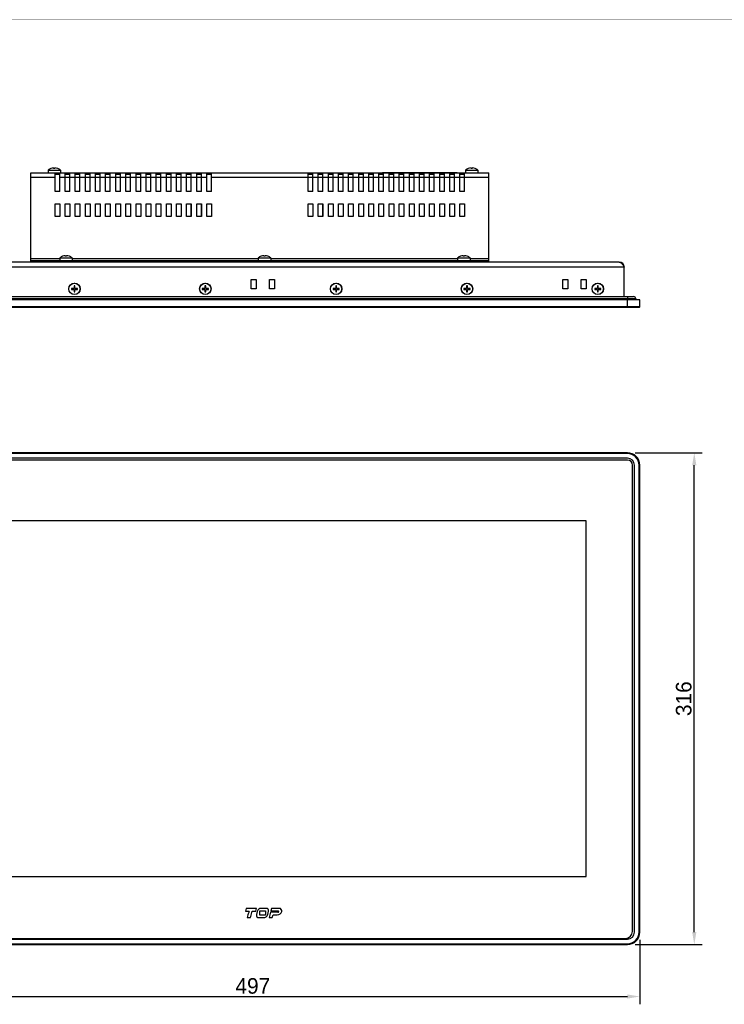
# Model space of a CAD drawing. Header units: millimetres. Extents: x 0 to 1427, y 0 to 1009.
# Tile 13 of 51: x 265 to 717, y 377 to 1009. Entities that reach past the tile are written whole.
import ezdxf

# ---------------------------------------------------------------- set-up
doc = ezdxf.new("R2010")
doc.units = ezdxf.units.MM
doc.header["$LTSCALE"] = 65.395
doc.header["$PDMODE"] = 3
doc.header["$PDSIZE"] = 0.01
doc.layers.get('0').update_dxf_attribs({"linetype": 'CONTINUOUS'})
doc.layers.get('Defpoints').update_dxf_attribs({"linetype": 'CONTINUOUS'})
for name, color, linetype in [('00_TOPPPC12-FORMAT', 7, 'CONTINUOUS'), ('COVER-REAR_CASE_PC-SHAPE', 7, 'CONTINUOUS'), ('FRONT_COVER_PPC19_AL-SHAPE', 7, 'CONTINUOUS'), ('FRONT_SHEET_PPC19-SHAPE', 7, 'CONTINUOUS'), ('ISO14582-M3X8-4_8-SHAPE', 7, 'CONTINUOUS'), ('ISO7045-M4X8-4_8-SHAPE', 7, 'CONTINUOUS'), ('PRODUCT_LABEL_RX-SHAPE', 7, 'CONTINUOUS'), ('REAR_CASE-PPC19-SHAPE', 7, 'CONTINUOUS'), ('SEALNG_GASKET-PPC19-SHAPE', 7, 'CONTINUOUS'), ('SMPS_PC_PCB-SHAPE', 7, 'CONTINUOUS')]:
    doc.layers.add(name, color=color, linetype=linetype)
doc.styles.get("Standard").update_dxf_attribs({"font": 'gothic.ttf'})
doc.dimstyles.new('WALL', dxfattribs={"dimtxt": 10, "dimasz": 8, "dimexe": 5, "dimexo": 5, "dimgap": 1.5, "dimtad": 1, "dimtoh": 1, "dimdsep": 46, "dimtxsty": 'STANDARD', "dimcen": 0, "dimadec": 0, "dimazin": 0, "dimtp": 0.001, "dimtm": 0.001, "dimtfac": 1, "dimtofl": 0, "dimtmove": 0, "dimatfit": 3, "dimfxl": 1, "dimtolj": 1, "dimarcsym": 0})

# ---------------------------------------------------------------- blocks, each defined once
blk = doc.blocks.new('*D21')
at = {"color": 0, "lineweight": -2}
for p, q in [((166.21, 418.03), (166.21, 376.64)), ((663.21, 418.03), (663.21, 376.64)), ((174.21, 381.64), (655.21, 381.64))]:
    blk.add_line(p, q, dxfattribs=at)
at = {"color": 0}
for points in [[(174.21, 382.97), (174.21, 380.31), (166.21, 381.64)], [(655.21, 382.97), (655.21, 380.31), (663.21, 381.64)]]:
    blk.add_solid(points, dxfattribs=at)
at = {"layer": 'Defpoints', "color": 0}
for p in [(166.21, 423.03), (663.21, 423.03), (663.21, 381.64)]:
    blk.add_point(p, dxfattribs=at)
at = {"color": 0, "insert": (414.71, 388.39), "char_height": 10, "attachment_point": 5}
blk.add_mtext('\\A1;497', dxfattribs=at)
blk = doc.blocks.new('*D22')
at = {"color": 0, "lineweight": -2}
for p, q in [((660.21, 731.03), (703.15, 731.03)), ((698.15, 423.03), (698.15, 723.03)), ((660.21, 415.03), (703.15, 415.03))]:
    blk.add_line(p, q, dxfattribs=at)
at = {"color": 0}
for points in [[(696.82, 723.03), (699.48, 723.03), (698.15, 731.03)], [(696.82, 423.03), (699.48, 423.03), (698.15, 415.03)]]:
    blk.add_solid(points, dxfattribs=at)
at = {"layer": 'Defpoints', "color": 0}
for p in [(655.21, 731.03), (698.15, 731.03), (655.21, 415.03)]:
    blk.add_point(p, dxfattribs=at)
at = {"color": 0, "insert": (691.4, 573.03), "char_height": 10, "attachment_point": 5, "rotation": 90}
blk.add_mtext('\\A1;316', dxfattribs=at)

msp = doc.modelspace()

# ---------------------------------------------------------------- linework, layer by layer
at = {"layer": '00_TOPPPC12-FORMAT', "color": 7, "linetype": 'Continuous', "const_width": 0.24}
msp.add_lwpolyline([(0, 1009.2), (1426.8, 1009.2)], dxfattribs=at)
at = {"layer": 'COVER-REAR_CASE_PC-SHAPE', "color": 7, "linetype": 'Continuous'}
for p, q in [((272.208, 854.554), (272.208, 910.954)), ((272.208, 910.954), (566.208, 910.954)), ((287.708, 907.954), (272.208, 907.954)), ((287.708, 898.954), (287.708, 910.954)), ((290.708, 898.954), (290.708, 910.954)), ((294.208, 907.954), (290.708, 907.954)), ((294.208, 898.954), (294.208, 910.954)), ((294.208, 909.954), (297.208, 909.954)), ((297.208, 907.954), (294.208, 907.954)), ((297.208, 898.954), (297.208, 910.954)), ((300.708, 907.954), (297.208, 907.954)), ((300.708, 898.954), (300.708, 910.954)), ((300.708, 909.954), (303.708, 909.954)), ((303.708, 907.954), (300.708, 907.954)), ((303.708, 898.954), (303.708, 910.954)), ((307.208, 907.954), (303.708, 907.954)), ((307.208, 898.954), (307.208, 910.954)), ((307.208, 909.954), (310.208, 909.954)), ((310.208, 907.954), (307.208, 907.954)), ((310.208, 898.954), (310.208, 910.954)), ((313.708, 907.954), (310.208, 907.954)), ((313.708, 898.954), (313.708, 910.954)), ((313.708, 909.954), (316.708, 909.954)), ((316.708, 907.954), (313.708, 907.954)), ((316.708, 898.954), (316.708, 910.954)), ((320.208, 907.954), (316.708, 907.954)), ((320.208, 898.954), (320.208, 910.954)), ((320.208, 909.954), (323.208, 909.954)), ((323.208, 907.954), (320.208, 907.954)), ((323.208, 898.954), (323.208, 910.954)), ((326.708, 907.954), (323.208, 907.954)), ((326.708, 898.954), (326.708, 910.954)), ((326.708, 909.954), (329.708, 909.954)), ((329.708, 907.954), (326.708, 907.954)), ((329.708, 898.954), (329.708, 910.954)), ((333.208, 907.954), (329.708, 907.954)), ((333.208, 898.954), (333.208, 910.954)), ((333.208, 909.954), (336.208, 909.954)), ((336.208, 907.954), (333.208, 907.954)), ((336.208, 898.954), (336.208, 910.954)), ((339.708, 907.954), (336.208, 907.954)), ((339.708, 898.954), (339.708, 910.954)), ((339.708, 909.954), (342.708, 909.954)), ((342.708, 907.954), (339.708, 907.954)), ((342.708, 898.954), (342.708, 910.954)), ((346.208, 907.954), (342.708, 907.954)), ((346.208, 898.954), (346.208, 910.954)), ((346.208, 909.954), (349.208, 909.954)), ((349.208, 907.954), (346.208, 907.954)), ((349.208, 898.954), (349.208, 910.954)), ((352.708, 907.954), (349.208, 907.954)), ((352.708, 898.954), (352.708, 910.954)), ((352.708, 909.954), (355.708, 909.954)), ((355.708, 907.954), (352.708, 907.954)), ((355.708, 898.954), (355.708, 910.954)), ((359.208, 907.954), (355.708, 907.954)), ((359.208, 898.954), (359.208, 910.954)), ((359.208, 909.954), (362.208, 909.954)), ((362.208, 907.954), (359.208, 907.954)), ((362.208, 898.954), (362.208, 910.954)), ((365.708, 907.954), (362.208, 907.954)), ((365.708, 898.954), (365.708, 910.954)), ((365.708, 909.954), (368.708, 909.954)), ((368.708, 907.954), (365.708, 907.954)), ((368.708, 898.954), (368.708, 910.954)), ((372.208, 907.954), (368.708, 907.954)), ((372.208, 898.954), (372.208, 910.954)), ((372.208, 909.954), (375.208, 909.954)), ((375.208, 907.954), (372.208, 907.954)), ((375.208, 898.954), (375.208, 910.954)), ((378.708, 907.954), (375.208, 907.954)), ((378.708, 898.954), (378.708, 910.954)), ((378.708, 909.954), (381.708, 909.954)), ((381.708, 907.954), (378.708, 907.954)), ((381.708, 898.954), (381.708, 910.954)), ((385.208, 907.954), (381.708, 907.954)), ((385.208, 898.954), (385.208, 910.954)), ((385.208, 909.954), (388.208, 909.954)), ((388.208, 898.954), (388.208, 910.954)), ((450.208, 907.954), (388.208, 907.954)), ((450.208, 898.954), (450.208, 910.954)), ((450.208, 909.954), (453.208, 909.954)), ((453.208, 907.954), (450.208, 907.954)), ((453.208, 898.954), (453.208, 910.954)), ((456.708, 907.954), (453.208, 907.954)), ((456.708, 898.954), (456.708, 910.954)), ((456.708, 909.954), (459.708, 909.954)), ((459.708, 907.954), (456.708, 907.954)), ((459.708, 898.954), (459.708, 910.954)), ((463.208, 907.954), (459.708, 907.954)), ((463.208, 898.954), (463.208, 910.954)), ((463.208, 909.954), (466.208, 909.954)), ((466.208, 907.954), (463.208, 907.954)), ((466.208, 898.954), (466.208, 910.954)), ((469.708, 907.954), (466.208, 907.954)), ((469.708, 898.954), (469.708, 910.954)), ((469.708, 909.954), (472.708, 909.954)), ((472.708, 907.954), (469.708, 907.954)), ((472.708, 898.954), (472.708, 910.954)), ((476.208, 907.954), (472.708, 907.954)), ((476.208, 898.954), (476.208, 910.954)), ((476.208, 909.954), (479.208, 909.954)), ((479.208, 907.954), (476.208, 907.954)), ((479.208, 898.954), (479.208, 910.954)), ((482.708, 907.954), (479.208, 907.954)), ((482.708, 898.954), (482.708, 910.954)), ((482.708, 909.954), (485.708, 909.954)), ((485.708, 907.954), (482.708, 907.954)), ((485.708, 898.954), (485.708, 910.954)), ((489.208, 907.954), (485.708, 907.954)), ((489.208, 898.954), (489.208, 910.954)), ((489.208, 909.954), (492.208, 909.954)), ((492.208, 907.954), (489.208, 907.954)), ((492.208, 898.954), (492.208, 910.954)), ((495.708, 907.954), (492.208, 907.954)), ((495.708, 898.954), (495.708, 910.954)), ((495.708, 909.954), (498.708, 909.954)), ((498.708, 907.954), (495.708, 907.954)), ((498.708, 898.954), (498.708, 910.954)), ((502.208, 907.954), (498.708, 907.954)), ((502.208, 898.954), (502.208, 910.954)), ((502.208, 909.954), (505.208, 909.954)), ((505.208, 907.954), (502.208, 907.954)), ((505.208, 898.954), (505.208, 910.954)), ((508.708, 907.954), (505.208, 907.954)), ((508.708, 898.954), (508.708, 910.954)), ((508.708, 909.954), (511.708, 909.954)), ((511.708, 907.954), (508.708, 907.954)), ((511.708, 898.954), (511.708, 910.954)), ((515.208, 907.954), (511.708, 907.954)), ((515.208, 898.954), (515.208, 910.954)), ((515.208, 909.954), (518.208, 909.954)), ((518.208, 907.954), (515.208, 907.954)), ((518.208, 898.954), (518.208, 910.954)), ((521.708, 907.954), (518.208, 907.954)), ((521.708, 898.954), (521.708, 910.954)), ((521.708, 909.954), (524.708, 909.954)), ((524.708, 907.954), (521.708, 907.954)), ((524.708, 898.954), (524.708, 910.954)), ((528.208, 907.954), (524.708, 907.954)), ((528.208, 898.954), (528.208, 910.954)), ((528.208, 909.954), (531.208, 909.954)), ((531.208, 907.954), (528.208, 907.954)), ((531.208, 898.954), (531.208, 910.954)), ((534.708, 907.954), (531.208, 907.954)), ((534.708, 898.954), (534.708, 910.954)), ((534.708, 909.954), (537.708, 909.954)), ((537.708, 907.954), (534.708, 907.954)), ((537.708, 898.954), (537.708, 910.954)), ((541.208, 907.954), (537.708, 907.954)), ((541.208, 898.954), (541.208, 910.954)), ((541.208, 909.954), (544.208, 909.954)), ((544.208, 907.954), (541.208, 907.954)), ((544.208, 898.954), (544.208, 910.954)), ((547.708, 907.954), (544.208, 907.954)), ((547.708, 898.954), (547.708, 910.954)), ((547.708, 909.954), (550.708, 909.954)), ((550.708, 907.954), (547.708, 907.954)), ((550.708, 898.954), (550.708, 910.954)), ((566.208, 907.954), (550.708, 907.954)), ((566.208, 854.554), (566.208, 910.954)), ((290.708, 898.954), (287.708, 898.954)), ((297.208, 898.954), (294.208, 898.954)), ((303.708, 898.954), (300.708, 898.954)), ((310.208, 898.954), (307.208, 898.954)), ((316.708, 898.954), (313.708, 898.954)), ((323.208, 898.954), (320.208, 898.954)), ((329.708, 898.954), (326.708, 898.954)), ((336.208, 898.954), (333.208, 898.954)), ((342.708, 898.954), (339.708, 898.954)), ((349.208, 898.954), (346.208, 898.954)), ((355.708, 898.954), (352.708, 898.954)), ((362.208, 898.954), (359.208, 898.954)), ((368.708, 898.954), (365.708, 898.954)), ((375.208, 898.954), (372.208, 898.954)), ((381.708, 898.954), (378.708, 898.954)), ((388.208, 898.954), (385.208, 898.954)), ((453.208, 898.954), (450.208, 898.954)), ((459.708, 898.954), (456.708, 898.954)), ((466.208, 898.954), (463.208, 898.954)), ((472.708, 898.954), (469.708, 898.954)), ((479.208, 898.954), (476.208, 898.954)), ((485.708, 898.954), (482.708, 898.954)), ((492.208, 898.954), (489.208, 898.954)), ((498.708, 898.954), (495.708, 898.954)), ((505.208, 898.954), (502.208, 898.954)), ((511.708, 898.954), (508.708, 898.954)), ((518.208, 898.954), (515.208, 898.954)), ((524.708, 898.954), (521.708, 898.954)), ((531.208, 898.954), (528.208, 898.954)), ((537.708, 898.954), (534.708, 898.954)), ((544.208, 898.954), (541.208, 898.954)), ((550.708, 898.954), (547.708, 898.954)), ((287.708, 882.954), (287.708, 890.954)), ((287.708, 890.954), (290.708, 890.954)), ((290.708, 890.954), (290.708, 882.954)), ((294.208, 882.954), (294.208, 890.954)), ((294.208, 890.954), (297.208, 890.954)), ((297.208, 890.954), (297.208, 882.954)), ((300.708, 882.954), (300.708, 890.954)), ((300.708, 890.954), (303.708, 890.954)), ((303.708, 890.954), (303.708, 882.954)), ((307.208, 882.954), (307.208, 890.954)), ((307.208, 890.954), (310.208, 890.954)), ((310.208, 890.954), (310.208, 882.954)), ((313.708, 882.954), (313.708, 890.954)), ((313.708, 890.954), (316.708, 890.954)), ((316.708, 890.954), (316.708, 882.954)), ((320.208, 882.954), (320.208, 890.954)), ((320.208, 890.954), (323.208, 890.954)), ((323.208, 890.954), (323.208, 882.954)), ((326.708, 882.954), (326.708, 890.954)), ((326.708, 890.954), (329.708, 890.954)), ((329.708, 890.954), (329.708, 882.954)), ((333.208, 882.954), (333.208, 890.954)), ((333.208, 890.954), (336.208, 890.954)), ((336.208, 890.954), (336.208, 882.954)), ((339.708, 882.954), (339.708, 890.954)), ((339.708, 890.954), (342.708, 890.954)), ((342.708, 890.954), (342.708, 882.954)), ((346.208, 882.954), (346.208, 890.954)), ((346.208, 890.954), (349.208, 890.954)), ((349.208, 890.954), (349.208, 882.954)), ((352.708, 882.954), (352.708, 890.954)), ((352.708, 890.954), (355.708, 890.954)), ((355.708, 890.954), (355.708, 882.954)), ((359.208, 882.954), (359.208, 890.954)), ((359.208, 890.954), (362.208, 890.954)), ((362.208, 890.954), (362.208, 882.954)), ((365.708, 882.954), (365.708, 890.954)), ((365.708, 890.954), (368.708, 890.954)), ((368.708, 890.954), (368.708, 882.954)), ((372.208, 882.954), (372.208, 890.954)), ((372.208, 890.954), (375.208, 890.954)), ((375.208, 890.954), (375.208, 882.954)), ((378.708, 882.954), (378.708, 890.954)), ((378.708, 890.954), (381.708, 890.954)), ((381.708, 890.954), (381.708, 882.954)), ((385.208, 882.954), (385.208, 890.954)), ((385.208, 890.954), (388.208, 890.954)), ((388.208, 890.954), (388.208, 882.954)), ((450.208, 890.954), (453.208, 890.954)), ((450.208, 882.954), (450.208, 890.954)), ((453.208, 890.954), (453.208, 882.954)), ((456.708, 890.954), (459.708, 890.954)), ((456.708, 882.954), (456.708, 890.954)), ((459.708, 890.954), (459.708, 882.954)), ((463.208, 890.954), (466.208, 890.954)), ((463.208, 882.954), (463.208, 890.954)), ((466.208, 890.954), (466.208, 882.954)), ((469.708, 890.954), (472.708, 890.954)), ((469.708, 882.954), (469.708, 890.954)), ((472.708, 890.954), (472.708, 882.954)), ((476.208, 890.954), (479.208, 890.954)), ((476.208, 882.954), (476.208, 890.954)), ((479.208, 890.954), (479.208, 882.954)), ((482.708, 890.954), (485.708, 890.954)), ((482.708, 882.954), (482.708, 890.954)), ((485.708, 890.954), (485.708, 882.954)), ((489.208, 890.954), (492.208, 890.954)), ((489.208, 882.954), (489.208, 890.954)), ((492.208, 890.954), (492.208, 882.954)), ((495.708, 890.954), (498.708, 890.954)), ((495.708, 882.954), (495.708, 890.954)), ((498.708, 890.954), (498.708, 882.954)), ((502.208, 890.954), (505.208, 890.954)), ((502.208, 882.954), (502.208, 890.954)), ((505.208, 890.954), (505.208, 882.954)), ((508.708, 890.954), (511.708, 890.954)), ((508.708, 882.954), (508.708, 890.954)), ((511.708, 890.954), (511.708, 882.954)), ((515.208, 890.954), (518.208, 890.954)), ((515.208, 882.954), (515.208, 890.954)), ((518.208, 890.954), (518.208, 882.954)), ((521.708, 890.954), (524.708, 890.954)), ((521.708, 882.954), (521.708, 890.954)), ((524.708, 890.954), (524.708, 882.954)), ((528.208, 890.954), (531.208, 890.954)), ((528.208, 882.954), (528.208, 890.954)), ((531.208, 890.954), (531.208, 882.954)), ((534.708, 890.954), (537.708, 890.954)), ((534.708, 882.954), (534.708, 890.954)), ((537.708, 890.954), (537.708, 882.954)), ((541.208, 890.954), (544.208, 890.954)), ((541.208, 882.954), (541.208, 890.954)), ((544.208, 890.954), (544.208, 882.954)), ((547.708, 890.954), (550.708, 890.954)), ((547.708, 882.954), (547.708, 890.954)), ((550.708, 890.954), (550.708, 882.954)), ((290.708, 882.954), (287.708, 882.954)), ((297.208, 882.954), (294.208, 882.954)), ((303.708, 882.954), (300.708, 882.954)), ((310.208, 882.954), (307.208, 882.954)), ((316.708, 882.954), (313.708, 882.954)), ((323.208, 882.954), (320.208, 882.954)), ((329.708, 882.954), (326.708, 882.954)), ((336.208, 882.954), (333.208, 882.954)), ((342.708, 882.954), (339.708, 882.954)), ((349.208, 882.954), (346.208, 882.954)), ((355.708, 882.954), (352.708, 882.954)), ((362.208, 882.954), (359.208, 882.954)), ((368.708, 882.954), (365.708, 882.954)), ((375.208, 882.954), (372.208, 882.954)), ((381.708, 882.954), (378.708, 882.954)), ((388.208, 882.954), (385.208, 882.954)), ((453.208, 882.954), (450.208, 882.954)), ((459.708, 882.954), (456.708, 882.954)), ((466.208, 882.954), (463.208, 882.954)), ((472.708, 882.954), (469.708, 882.954)), ((479.208, 882.954), (476.208, 882.954)), ((485.708, 882.954), (482.708, 882.954)), ((492.208, 882.954), (489.208, 882.954)), ((498.708, 882.954), (495.708, 882.954)), ((505.208, 882.954), (502.208, 882.954)), ((511.708, 882.954), (508.708, 882.954)), ((518.208, 882.954), (515.208, 882.954)), ((524.708, 882.954), (521.708, 882.954)), ((531.208, 882.954), (528.208, 882.954)), ((537.708, 882.954), (534.708, 882.954)), ((544.208, 882.954), (541.208, 882.954)), ((550.708, 882.954), (547.708, 882.954)), ((290.708, 855.554), (272.208, 855.554)), ((272.208, 853.554), (272.208, 854.554)), ((272.208, 854.554), (566.208, 854.554)), ((277.208, 853.554), (277.208, 854.554)), ((418.208, 855.554), (298.708, 855.554)), ((546.208, 855.554), (426.208, 855.554)), ((431.208, 854.554), (431.208, 853.554)), ((439.208, 854.554), (439.208, 853.554)), ((566.208, 855.554), (554.208, 855.554)), ((561.208, 853.554), (561.208, 854.554)), ((566.208, 853.554), (566.208, 854.554))]:
    msp.add_line(p, q, dxfattribs=at)
at = {"layer": 'FRONT_COVER_PPC19_AL-SHAPE', "color": 7, "linetype": 'Continuous'}
for p, q in [((663.208, 829.354), (166.208, 829.354)), ((655.208, 824.354), (655.208, 829.354)), ((663.208, 824.854), (663.208, 829.354)), ((663.208, 824.854), (166.208, 824.854)), ((662.708, 824.354), (166.708, 824.354)), ((662.708, 824.354), (663.208, 824.854)), ((655.208, 731.029), (174.208, 731.029)), ((655.208, 730.529), (174.208, 730.529)), ((655.208, 730.529), (655.208, 731.029)), ((655.208, 727.529), (174.208, 727.529)), ((659.708, 423.029), (659.708, 723.029)), ((662.708, 723.029), (663.208, 723.029)), ((662.708, 423.029), (662.708, 723.029)), ((663.208, 423.029), (663.208, 723.029)), ((174.208, 418.529), (655.208, 418.529)), ((662.708, 423.029), (663.208, 423.029)), ((174.208, 415.529), (655.208, 415.529)), ((174.208, 415.029), (655.208, 415.029)), ((655.208, 415.529), (655.208, 415.029))]:
    msp.add_line(p, q, dxfattribs=at)
for centre, radius, start, end in [((655.208, 723.029), 8, 0, 90), ((655.208, 723.029), 7.5, 0, 90), ((655.208, 723.029), 4.5, 0, 90), ((655.208, 423.029), 8, 270, 0), ((655.208, 423.029), 7.5, 270, 0), ((655.208, 423.029), 4.5, 270, 0)]:
    msp.add_arc(centre, radius, start, end, dxfattribs=at)
at = {"layer": 'FRONT_SHEET_PPC19-SHAPE', "color": 7, "linetype": 'Continuous'}
for p, q in [((655.208, 726.329), (174.708, 726.329)), ((658.508, 423.529), (658.508, 723.029)), ((628.708, 687.329), (220.708, 687.329)), ((628.708, 458.729), (628.708, 687.329)), ((220.708, 458.729), (628.708, 458.729)), ((410.43, 438.271), (409.968, 436.543)), ((417.09, 438.271), (410.43, 438.271)), ((416.627, 436.543), (417.09, 438.271)), ((419.11, 436.75), (422.75, 436.75)), ((419.11, 433.883), (419.11, 436.75)), ((423.417, 438.271), (420.188, 438.271)), ((422.75, 436.75), (422.75, 433.883)), ((426.696, 438.267), (426.25, 436.601)), ((426.25, 436.601), (431.03, 436.601)), ((431.782, 438.267), (426.696, 438.267)), ((409.968, 436.543), (412.262, 436.543)), ((411.142, 432.363), (413.229, 432.363)), ((414.349, 436.543), (416.627, 436.543)), ((417.563, 436.256), (417.04, 434.301)), ((418.532, 432.363), (421.584, 432.363)), ((422.75, 433.883), (419.11, 433.883)), ((424.319, 434.455), (424.843, 436.412)), ((426.033, 435.794), (425.113, 432.363)), ((425.113, 432.363), (427.201, 432.363)), ((430.819, 435.794), (426.033, 435.794)), ((427.201, 432.363), (427.676, 434.137)), ((427.676, 434.137), (430.378, 434.137)), ((174.208, 419.029), (654.008, 419.029))]:
    msp.add_line(p, q, dxfattribs=at)
for centre, radius, start, end in [((655.208, 723.029), 3.3, 0, 90), ((420.188, 435.553), 2.717, 90, 165.009445), ((423.417, 436.794), 1.477, 345.000397, 90), ((431.03, 436.303), 0.298, 0, 90), ((431.782, 436.734), 1.533, 344.265585, 90), ((418.405, 433.809), 1.451, 160.166412, 275.014932), ((421.665, 435.091), 2.729, 268.306655, 346.516224), ((430.378, 437.129), 2.992, 270, 344.265585), ((430.819, 436.303), 0.509, 270, 0), ((654.008, 423.529), 4.5, 270, 0)]:
    msp.add_arc(centre, radius, start, end, dxfattribs=at)
for points, knots in [([(412.262, 436.543), (412.189, 436.269), (411.815, 434.876), (411.442, 433.482), (411.142, 432.363)], [0, 0, 0, 0, 0.1967624, 1, 1, 1, 1]), ([(413.229, 432.363), (413.282, 432.562), (413.656, 433.955), (414.031, 435.348), (414.349, 436.543)], [0, 0, 0, 0, 0.1427459, 1, 1, 1, 1])]:
    msp.add_open_spline(points, degree=3, knots=knots, dxfattribs=at)
at = {"layer": 'ISO14582-M3X8-4_8-SHAPE', "color": 7, "linetype": 'Continuous'}
for p, q in [((298.208, 836.654), (298.208, 836.054)), ((299.908, 836.654), (298.208, 836.654)), ((298.208, 836.054), (299.908, 836.054)), ((299.908, 838.354), (299.908, 836.654)), ((300.508, 838.354), (299.908, 838.354)), ((299.908, 836.054), (299.908, 834.354)), ((300.508, 836.654), (300.508, 838.354)), ((302.208, 836.654), (300.508, 836.654)), ((300.508, 834.354), (300.508, 836.054)), ((300.508, 836.054), (302.208, 836.054)), ((302.208, 836.054), (302.208, 836.654)), ((382.208, 836.654), (382.208, 836.054)), ((383.908, 836.654), (382.208, 836.654)), ((382.208, 836.054), (383.908, 836.054)), ((384.508, 838.354), (383.908, 838.354)), ((383.908, 838.354), (383.908, 836.654)), ((383.908, 836.054), (383.908, 834.354)), ((384.508, 836.654), (384.508, 838.354)), ((386.208, 836.654), (384.508, 836.654)), ((384.508, 836.054), (386.208, 836.054)), ((384.508, 834.354), (384.508, 836.054)), ((386.208, 836.054), (386.208, 836.654)), ((467.908, 836.654), (466.208, 836.654)), ((466.208, 836.654), (466.208, 836.054)), ((466.208, 836.054), (467.908, 836.054)), ((468.508, 838.354), (467.908, 838.354)), ((467.908, 838.354), (467.908, 836.654)), ((467.908, 836.054), (467.908, 834.354)), ((468.508, 836.654), (468.508, 838.354)), ((470.208, 836.654), (468.508, 836.654)), ((468.508, 836.054), (470.208, 836.054)), ((468.508, 834.354), (468.508, 836.054)), ((470.208, 836.054), (470.208, 836.654)), ((551.908, 836.654), (550.208, 836.654)), ((550.208, 836.654), (550.208, 836.054)), ((550.208, 836.054), (551.908, 836.054)), ((552.508, 838.354), (551.908, 838.354)), ((551.908, 838.354), (551.908, 836.654)), ((551.908, 836.054), (551.908, 834.354)), ((552.508, 836.654), (552.508, 838.354)), ((554.208, 836.654), (552.508, 836.654)), ((552.508, 836.054), (554.208, 836.054)), ((552.508, 834.354), (552.508, 836.054)), ((554.208, 836.054), (554.208, 836.654)), ((635.908, 836.654), (634.208, 836.654)), ((634.208, 836.654), (634.208, 836.054)), ((634.208, 836.054), (635.908, 836.054)), ((636.508, 838.354), (635.908, 838.354)), ((635.908, 838.354), (635.908, 836.654)), ((635.908, 836.054), (635.908, 834.354)), ((636.508, 836.654), (636.508, 838.354)), ((638.208, 836.654), (636.508, 836.654)), ((636.508, 836.054), (638.208, 836.054)), ((636.508, 834.354), (636.508, 836.054)), ((638.208, 836.054), (638.208, 836.654)), ((299.908, 834.354), (300.508, 834.354)), ((383.908, 834.354), (384.508, 834.354)), ((467.908, 834.354), (468.508, 834.354)), ((551.908, 834.354), (552.508, 834.354)), ((635.908, 834.354), (636.508, 834.354))]:
    msp.add_line(p, q, dxfattribs=at)
for centre in [(300.208, 836.354), (384.208, 836.354), (468.208, 836.354), (552.208, 836.354), (636.208, 836.354)]:
    msp.add_circle(centre, 3.7, dxfattribs=at)
for centre, start, end in [((300.208, 836.354), 171.10413, 188.89587), ((300.208, 836.354), 81.10413, 98.89587), ((300.208, 836.354), 351.10413, 8.89587), ((384.208, 836.354), 171.10413, 188.89587), ((384.208, 836.354), 81.10413, 98.89587), ((384.208, 836.354), 351.10413, 8.89587), ((468.208, 836.354), 171.10413, 188.89587), ((468.208, 836.354), 81.10413, 98.89587), ((468.208, 836.354), 351.10413, 8.89587), ((552.208, 836.354), 171.10413, 188.89587), ((552.208, 836.354), 81.10413, 98.89587), ((552.208, 836.354), 351.10413, 8.89587), ((636.208, 836.354), 171.10413, 188.89587), ((636.208, 836.354), 81.10413, 98.89587), ((636.208, 836.354), 351.10413, 8.89587), ((300.208, 836.354), 261.10413, 278.89587), ((384.208, 836.354), 261.10413, 278.89587), ((468.208, 836.354), 261.10413, 278.89587), ((552.208, 836.354), 261.10413, 278.89587), ((636.208, 836.354), 261.10413, 278.89587)]:
    msp.add_arc(centre, 1.94, start, end, dxfattribs=at)
at = {"layer": 'ISO14582-M3X8-4_8-SHAPE', "color": 2, "linetype": 'Continuous'}
for centre, start, end in [((300.208, 836.354), 164.875413, 195), ((300.208, 836.354), 74.876241, 105.123759), ((300.208, 836.354), 255, 285.122365), ((300.208, 836.354), 344.875929, 15.124587), ((384.208, 836.354), 164.875413, 195), ((384.208, 836.354), 74.876241, 105.123759), ((384.208, 836.354), 255, 285.122365), ((384.208, 836.354), 344.875929, 15.124587), ((468.208, 836.354), 164.875413, 195), ((468.208, 836.354), 74.876241, 105.123759), ((468.208, 836.354), 255, 285.122365), ((468.208, 836.354), 344.875929, 15.124587), ((552.208, 836.354), 164.875413, 195), ((552.208, 836.354), 74.876241, 105.123759), ((552.208, 836.354), 255, 285.122365), ((552.208, 836.354), 344.875929, 15.124587), ((636.208, 836.354), 164.875413, 195), ((636.208, 836.354), 74.876241, 105.123759), ((636.208, 836.354), 255, 285.122365), ((636.208, 836.354), 344.875929, 15.124587)]:
    msp.add_arc(centre, 1.15, start, end, dxfattribs=at)
at = {"layer": 'ISO7045-M4X8-4_8-SHAPE', "color": 7, "linetype": 'Continuous'}
for p, q in [((283.208, 912.69), (283.208, 910.954)), ((283.208, 912.69), (291.208, 912.69)), ((285.008, 913.67), (285.008, 913.683)), ((286.808, 913.67), (286.808, 914.042)), ((287.608, 914.042), (287.608, 913.67)), ((289.408, 913.683), (289.408, 913.67)), ((291.208, 912.69), (291.208, 910.954)), ((551.208, 912.69), (559.208, 912.69)), ((551.208, 912.69), (551.208, 910.954)), ((553.008, 913.67), (553.008, 913.683)), ((554.808, 913.67), (554.808, 914.042)), ((555.608, 914.042), (555.608, 913.67)), ((557.408, 913.683), (557.408, 913.67)), ((559.208, 912.69), (559.208, 910.954)), ((290.708, 856.29), (290.708, 854.554)), ((290.708, 856.29), (298.708, 856.29)), ((292.508, 857.27), (292.508, 857.283)), ((294.308, 857.27), (294.308, 857.642)), ((295.108, 857.642), (295.108, 857.27)), ((296.908, 857.283), (296.908, 857.27)), ((298.708, 856.29), (298.708, 854.554)), ((418.208, 856.29), (426.208, 856.29)), ((418.208, 856.29), (418.208, 854.554)), ((420.008, 857.27), (420.008, 857.283)), ((421.808, 857.27), (421.808, 857.642)), ((422.608, 857.642), (422.608, 857.27)), ((424.408, 857.283), (424.408, 857.27)), ((426.208, 856.29), (426.208, 854.554)), ((546.208, 856.29), (554.208, 856.29)), ((546.208, 856.29), (546.208, 854.554)), ((548.008, 857.27), (548.008, 857.283)), ((549.808, 857.27), (549.808, 857.642)), ((550.608, 857.642), (550.608, 857.27)), ((552.408, 857.283), (552.408, 857.27)), ((554.208, 856.29), (554.208, 854.554))]:
    msp.add_line(p, q, dxfattribs=at)
for centre, radius, start, end in [((287.208, 907.567), 6.5, 109.78317, 127.979872), ((287.208, 907.567), 6.488, 93.534831, 109.822309), ((287.208, 907.567), 6.116, 86.25028, 93.74972), ((287.208, 907.567), 6.488, 70.177691, 86.465169), ((287.208, 907.567), 6.5, 52.020128, 70.21683), ((555.208, 907.567), 6.5, 109.78317, 127.979872), ((555.208, 907.567), 6.488, 93.534831, 109.822309), ((555.208, 907.567), 6.116, 86.25028, 93.74972), ((555.208, 907.567), 6.488, 70.177691, 86.465169), ((555.208, 907.567), 6.5, 52.020128, 70.21683), ((294.708, 851.167), 6.5, 109.78317, 127.979872), ((294.708, 851.167), 6.488, 93.534831, 109.822309), ((294.708, 851.167), 6.116, 86.25028, 93.74972), ((294.708, 851.167), 6.488, 70.177691, 86.465169), ((294.708, 851.167), 6.5, 52.020128, 70.21683), ((422.208, 851.167), 6.5, 109.78317, 127.979872), ((422.208, 851.167), 6.488, 93.534831, 109.822309), ((422.208, 851.167), 6.116, 86.25028, 93.74972), ((422.208, 851.167), 6.488, 70.177691, 86.465169), ((422.208, 851.167), 6.5, 52.020128, 70.21683), ((550.208, 851.167), 6.5, 109.78317, 127.979872), ((550.208, 851.167), 6.488, 93.534831, 109.822309), ((550.208, 851.167), 6.116, 86.25028, 93.74972), ((550.208, 851.167), 6.488, 70.177691, 86.465169), ((550.208, 851.167), 6.5, 52.020128, 70.21683)]:
    msp.add_arc(centre, radius, start, end, dxfattribs=at)
at = {"layer": 'PRODUCT_LABEL_RX-SHAPE', "color": 7, "linetype": 'Continuous'}
for p, q in [((497.958, 911.154), (545.858, 911.154)), ((497.958, 910.954), (497.958, 911.154)), ((500.958, 910.954), (500.958, 911.154)), ((542.858, 910.954), (542.858, 911.154)), ((545.858, 910.954), (545.858, 911.154))]:
    msp.add_line(p, q, dxfattribs=at)
at = {"layer": 'REAR_CASE-PPC19-SHAPE', "color": 7, "linetype": 'Continuous'}
for p, q in [((287.708, 909.954), (290.708, 909.954)), ((653.208, 850.354), (176.208, 850.354)), ((650.008, 853.554), (179.408, 853.554)), ((653.208, 831.354), (653.208, 850.354)), ((413.708, 842.354), (416.908, 842.354)), ((413.708, 836.354), (413.708, 842.354)), ((416.908, 842.354), (416.908, 836.354)), ((425.508, 842.354), (428.708, 842.354)), ((425.508, 836.354), (425.508, 842.354)), ((428.708, 842.354), (428.708, 836.354)), ((613.708, 842.354), (616.908, 842.354)), ((613.708, 836.354), (613.708, 842.354)), ((616.908, 842.354), (616.908, 836.354)), ((625.508, 842.354), (628.708, 842.354)), ((625.508, 836.354), (625.508, 842.354)), ((628.708, 842.354), (628.708, 836.354)), ((416.908, 836.354), (413.708, 836.354)), ((428.708, 836.354), (425.508, 836.354)), ((616.908, 836.354), (613.708, 836.354)), ((628.708, 836.354), (625.508, 836.354))]:
    msp.add_line(p, q, dxfattribs=at)
for centre in [(300.208, 836.354), (384.208, 836.354), (468.208, 836.354), (552.208, 836.354), (636.208, 836.354)]:
    msp.add_circle(centre, 3.6, dxfattribs=at)
for centre, radius, start, end in [((650.008, 850.354), 3.2, 0, 90), ((300.208, 836.354), 2, 171.455677, 188.544323), ((300.208, 836.354), 2, 81.452792, 98.547208), ((300.208, 836.354), 2, 351.455677, 8.544323), ((384.208, 836.354), 2, 171.455677, 188.544323), ((384.208, 836.354), 2, 81.452792, 98.547208), ((384.208, 836.354), 2, 351.455677, 8.544323), ((468.208, 836.354), 2, 171.455677, 188.544323), ((468.208, 836.354), 2, 81.452792, 98.547208), ((468.208, 836.354), 2, 351.455677, 8.544323), ((552.208, 836.354), 2, 171.455677, 188.544323), ((552.208, 836.354), 2, 81.452792, 98.547208), ((552.208, 836.354), 2, 351.455677, 8.544323), ((636.208, 836.354), 2, 171.455677, 188.544323), ((636.208, 836.354), 2, 81.452792, 98.547208), ((636.208, 836.354), 2, 351.455677, 8.544323), ((300.208, 836.354), 2, 261.452792, 278.547208), ((384.208, 836.354), 2, 261.452792, 278.547208), ((468.208, 836.354), 2, 261.452792, 278.547208), ((552.208, 836.354), 2, 261.452792, 278.547208), ((636.208, 836.354), 2, 261.452792, 278.547208)]:
    msp.add_arc(centre, radius, start, end, dxfattribs=at)
msp.add_open_spline([(650.008, 853.554), (650.143, 853.554), (650.426, 853.509), (650.833, 853.314), (651.233, 853.01), (651.789, 852.445), (652.45, 851.545), (652.946, 850.766), (653.208, 850.354)], degree=3, knots=[0, 0, 0, 0, 0.0864878, 0.180413, 0.2867205, 0.4073049, 0.6873991, 1, 1, 1, 1], dxfattribs=at)
at = {"layer": 'SEALNG_GASKET-PPC19-SHAPE', "color": 7, "linetype": 'Continuous'}
for p, q in [((660.608, 829.954), (168.808, 829.954)), ((170.208, 831.354), (659.208, 831.354)), ((655.208, 831.354), (655.208, 829.354)), ((660.608, 829.954), (660.608, 829.354))]:
    msp.add_line(p, q, dxfattribs=at)
msp.add_arc((659.208, 829.954), 1.4, 0, 90, dxfattribs=at)
at = {"layer": 'SMPS_PC_PCB-SHAPE', "color": 7, "linetype": 'Continuous'}
for p, q in [((375.164, 882.954), (375.164, 890.954)), ((381.664, 882.954), (381.664, 890.954)), ((459.674, 882.954), (459.674, 890.954))]:
    msp.add_line(p, q, dxfattribs=at)
msp.add_arc((334.083, 875.304), 9.75, 51.725469, 54.743381, dxfattribs=at)

# ---------------------------------------------------------------- dimensions: what is measured, and where the dimension line sits
dim = msp.add_linear_dim(base=(698.15, 731.029), p1=(655.208, 415.029), p2=(655.208, 731.029), angle=90, dimstyle='WALL')
dim.commit()
dim.dimension.update_dxf_attribs({"geometry": '*D22', "text_midpoint": (698.15, 573.029), "dimtype": 160})
dim = msp.add_linear_dim(base=(663.208, 381.642), p1=(166.208, 423.029), p2=(663.208, 423.029), dimstyle='WALL')
dim.commit()
dim.dimension.update_dxf_attribs({"geometry": '*D21', "text_midpoint": (414.708, 381.642), "dimtype": 160})

doc.saveas('drawing.dxf')
